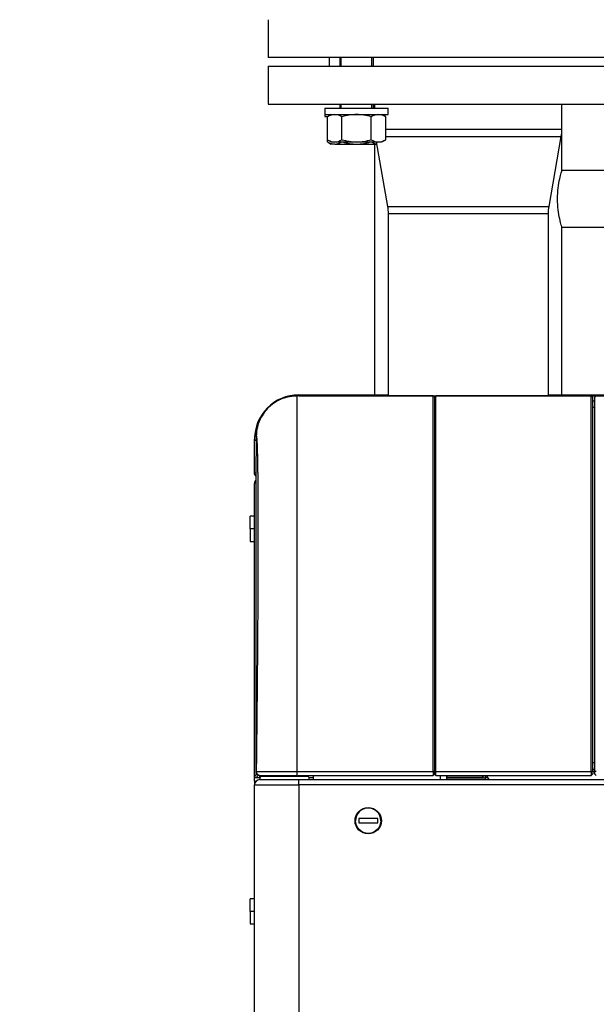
# Model space of a CAD drawing. Header units: millimetres. Extents: x 226 to 1023, y 71 to 732.
# Tile 52 of 110: x 387 to 414, y 582 to 629. Entities that reach past the tile are written whole.
import ezdxf

# ---------------------------------------------------------------- set-up
doc = ezdxf.new("R2010")
doc.units = ezdxf.units.MM
doc.layers.add('1', color=7, linetype='CONTINUOUS', true_color=0xffffff)
doc.layers.add('TOP', color=7, linetype='CONTINUOUS', true_color=0xffffff)
doc.styles.add('iso-1', font='isocp.shx')
doc.dimstyles.get("Standard").update_dxf_attribs({"dimtxt": 0.18, "dimasz": 0.18, "dimexe": 0.18, "dimexo": 0.0625, "dimgap": 0.09, "dimtad": 0, "dimtih": 1, "dimtoh": 1, "dimdec": 4, "dimzin": 0, "dimdsep": 46, "dimtxsty": 'Standard', "dimcen": 0.09, "dimadec": 0, "dimazin": 0, "dimtfac": 1, "dimtdec": 4, "dimtofl": 0, "dimtmove": 0, "dimatfit": 3, "dimfxl": 1, "dimtolj": 1, "dimtzin": 0, "dimarcsym": 0})

# ---------------------------------------------------------------- blocks, each defined once
blk = doc.blocks.new('DimnDraft3D5')
at = {"layer": 'TOP', "color": 2, "linetype": 'Continuous', "transparency": 16777216}
for p, q in [((241.659, 608.564), (241.659, 728.568)), ((474.11, 704.564), (474.11, 728.568)), ((241.659, 726.568), (474.11, 726.568))]:
    blk.add_line(p, q, dxfattribs=at)
for points in [[(241.659, 726.568), (245.159, 727.029), (245.159, 726.107), (241.659, 726.568)], [(474.11, 726.568), (470.61, 726.107), (470.61, 727.029), (474.11, 726.568)]]:
    blk.add_solid(points, dxfattribs=at)
at = {"layer": 'TOP', "color": 2, "linetype": 'Continuous', "transparency": 16777216, "insert": (354.321, 727.139), "char_height": 3.5, "attachment_point": 7, "line_spacing_factor": 0.963855, "style": 'iso-1'}
blk.add_mtext('\\W01.000;\\fisocp.shx,bigfont.shx;2325 ', dxfattribs=at)

msp = doc.modelspace()

# ---------------------------------------------------------------- linework, layer by layer
at = {"layer": '1', "color": 7, "linetype": 'Continuous'}
for p, q in [((398.51, 628.514), (398.51, 626.714)), ((417.51, 626.714), (398.51, 626.714)), ((401.41, 626.714), (401.41, 626.314)), ((401.906, 626.714), (401.906, 626.314)), ((403.506, 626.314), (403.506, 626.714)), ((398.509, 626.314), (398.509, 624.514)), ((398.51, 626.314), (398.509, 626.314)), ((398.51, 626.314), (398.51, 624.514)), ((398.51, 626.314), (417.51, 626.314)), ((398.51, 624.514), (398.509, 624.514)), ((398.51, 624.514), (417.51, 624.514)), ((401.206, 624.314), (401.206, 624.014)), ((401.206, 624.314), (404.206, 624.314)), ((401.906, 624.514), (401.906, 624.314)), ((403.506, 624.314), (403.506, 624.514)), ((403.564, 624.514), (403.564, 624.314)), ((403.565, 624.514), (403.565, 624.314)), ((404.206, 624.014), (404.206, 624.314)), ((412.455, 623.314), (412.455, 624.514)), ((401.206, 624.014), (401.206, 623.914)), ((401.206, 624.014), (404.206, 624.014)), ((401.206, 623.914), (401.333, 623.914)), ((401.506, 624.014), (401.321, 623.907)), ((401.321, 622.821), (401.321, 623.907)), ((401.667, 624.014), (402.706, 624.014)), ((402.014, 622.821), (402.014, 623.907)), ((403.399, 622.821), (403.399, 623.907)), ((404.092, 623.907), (403.906, 624.014)), ((404.092, 622.821), (404.092, 623.907)), ((412.454, 621.359), (412.454, 623.263)), ((401.321, 622.821), (401.506, 622.714)), ((401.321, 622.721), (401.321, 622.821)), ((401.321, 622.721), (401.506, 622.614)), ((401.506, 622.714), (401.667, 622.714)), ((401.667, 622.714), (402.706, 622.714)), ((402.706, 622.714), (403.746, 622.714)), ((403.639, 622.714), (404.175, 619.659)), ((403.746, 622.714), (403.906, 622.714)), ((403.906, 622.714), (404.092, 622.821)), ((411.845, 619.659), (412.425, 622.969)), ((401.667, 622.614), (401.506, 622.614)), ((401.667, 622.614), (402.706, 622.614)), ((402.706, 622.614), (403.657, 622.614)), ((403.564, 622.614), (403.564, 610.714)), ((418.146, 621.359), (412.454, 621.359)), ((404.205, 619.314), (404.205, 610.663)), ((411.815, 610.663), (411.815, 619.314)), ((412.454, 618.669), (418.146, 618.669)), ((412.454, 610.714), (412.454, 618.669)), ((406.339, 610.663), (399.871, 610.663)), ((399.872, 610.663), (399.872, 592.846)), ((399.969, 610.714), (399.959, 610.714)), ((399.969, 610.664), (399.959, 610.664)), ((399.969, 610.714), (399.969, 610.664)), ((399.969, 610.666), (399.969, 610.714)), ((399.969, 610.714), (403.009, 610.714)), ((399.969, 610.663), (399.969, 610.664)), ((399.969, 610.664), (471.949, 610.664)), ((403.009, 610.664), (403.009, 610.714)), ((403.009, 610.714), (404.205, 610.714)), ((406.419, 610.583), (406.339, 610.663)), ((406.339, 610.663), (406.339, 610.663)), ((406.339, 592.846), (406.339, 610.663)), ((406.419, 610.583), (406.419, 610.583)), ((406.419, 592.845), (406.419, 610.583)), ((406.423, 610.61), (406.42, 610.314)), ((413.839, 610.663), (406.474, 610.663)), ((411.815, 610.714), (413.009, 610.714)), ((413.009, 610.714), (423.859, 610.714)), ((413.009, 610.714), (413.009, 610.664)), ((413.919, 610.583), (413.839, 610.663)), ((413.839, 610.663), (413.839, 610.663)), ((413.839, 592.846), (413.839, 610.663)), ((413.919, 610.583), (413.919, 610.583)), ((413.919, 592.845), (413.919, 610.583)), ((414.089, 610.663), (414.009, 610.583)), ((414.009, 610.583), (414.009, 610.583)), ((414.009, 610.583), (414.009, 592.865)), ((397.942, 608.758), (397.919, 606.849)), ((397.859, 608.564), (397.859, 608.614)), ((397.859, 607.014), (397.859, 608.564)), ((397.859, 607.014), (397.921, 607.014)), ((397.919, 606.849), (397.919, 606.847)), ((397.919, 606.849), (397.919, 592.867)), ((397.859, 592.561), (397.859, 606.514)), ((397.859, 604.964), (397.659, 604.964)), ((397.659, 604.364), (397.659, 604.964)), ((397.659, 604.364), (397.659, 603.764)), ((397.659, 603.764), (397.859, 603.764)), ((406.339, 592.846), (406.339, 592.664)), ((406.419, 592.845), (406.419, 592.744)), ((413.839, 592.846), (413.839, 592.664)), ((413.919, 592.964), (414.009, 592.964)), ((413.919, 592.869), (414.009, 592.869)), ((413.919, 592.845), (413.919, 592.744)), ((414.009, 592.865), (414.009, 592.744)), ((397.859, 592.384), (397.859, 592.561)), ((397.859, 592.561), (398.109, 592.561)), ((397.859, 592.384), (397.859, 592.214)), ((397.859, 592.384), (397.926, 592.384)), ((398.099, 592.664), (398.122, 592.664)), ((398.109, 592.464), (399.959, 592.464)), ((400.359, 592.623), (398.202, 592.623)), ((398.202, 592.623), (400.359, 592.623)), ((398.259, 592.623), (398.259, 592.623)), ((399.871, 592.664), (406.339, 592.664)), ((399.959, 592.464), (399.969, 592.464)), ((399.969, 592.464), (471.949, 592.464)), ((400.45, 592.564), (400.668, 592.564)), ((400.459, 592.464), (400.459, 592.523)), ((400.668, 592.464), (400.668, 592.664)), ((406.419, 592.744), (406.339, 592.664)), ((406.422, 592.714), (406.472, 592.664)), ((406.472, 592.664), (413.839, 592.664)), ((406.694, 592.464), (406.689, 592.664)), ((406.993, 592.464), (406.988, 592.664)), ((406.994, 592.664), (406.996, 592.578)), ((406.996, 592.578), (406.996, 592.547)), ((406.996, 592.578), (408.719, 592.578)), ((406.996, 592.547), (408.819, 592.547)), ((406.997, 592.464), (406.996, 592.547)), ((408.666, 592.664), (408.719, 592.578)), ((408.719, 592.578), (408.719, 592.664)), ((408.819, 592.664), (408.819, 592.547)), ((408.819, 592.564), (408.942, 592.564)), ((408.819, 592.547), (408.819, 592.464)), ((409.002, 592.475), (408.876, 592.664)), ((409.002, 592.475), (414.193, 592.475)), ((413.919, 592.744), (413.839, 592.664)), ((414.009, 592.744), (414.089, 592.664)), ((414.069, 592.475), (414.069, 592.464)), ((397.859, 475.414), (397.859, 592.214)), ((403.709, 590.614), (402.809, 590.614)), ((402.809, 590.614), (402.809, 590.414)), ((403.709, 590.414), (403.709, 590.614)), ((402.809, 590.414), (403.709, 590.414)), ((397.859, 586.814), (397.659, 586.814)), ((397.659, 586.214), (397.659, 586.814)), ((397.659, 586.214), (397.659, 585.614)), ((397.659, 585.614), (397.859, 585.614))]:
    msp.add_line(p, q, dxfattribs=at)
at = {"layer": '1', "color": 252, "linetype": 'Continuous'}
for p, q in [((401.981, 626.314), (401.981, 626.714)), ((403.431, 626.314), (403.431, 626.714)), ((401.981, 624.314), (401.981, 624.514)), ((403.431, 624.314), (403.431, 624.514)), ((404.092, 623.314), (412.455, 623.314)), ((404.092, 622.969), (412.425, 622.969)), ((404.175, 619.659), (411.845, 619.659)), ((404.205, 619.314), (411.815, 619.314)), ((399.871, 610.663), (399.871, 610.663)), ((406.339, 610.663), (399.871, 610.663)), ((399.959, 610.714), (399.959, 610.664)), ((399.959, 610.664), (399.959, 610.663)), ((406.419, 610.583), (406.339, 610.663)), ((413.839, 610.663), (406.474, 610.663)), ((413.919, 610.583), (413.839, 610.663)), ((414.009, 610.583), (414.089, 610.663)), ((406.421, 610.414), (406.419, 610.414)), ((414.009, 610.124), (413.919, 610.124)), ((414.01, 610.414), (413.92, 610.414)), ((397.942, 608.758), (397.919, 606.849)), ((397.942, 608.758), (397.942, 608.758)), ((397.859, 608.614), (397.86, 608.614)), ((397.859, 608.564), (397.94, 608.564)), ((397.919, 606.849), (397.919, 606.849)), ((397.859, 604.364), (397.659, 604.364)), ((413.919, 593.269), (414.009, 593.269)), ((397.919, 592.846), (397.942, 592.846)), ((399.871, 592.846), (406.339, 592.846)), ((406.419, 592.845), (406.339, 592.846)), ((406.474, 592.846), (413.839, 592.846)), ((413.919, 592.845), (413.839, 592.846)), ((414.009, 592.865), (414.089, 592.866)), ((398.109, 592.561), (398.109, 592.664)), ((398.109, 592.561), (398.109, 592.464)), ((398.202, 592.664), (398.202, 592.623)), ((399.959, 592.214), (399.959, 592.464)), ((400.359, 592.623), (400.359, 592.664)), ((397.859, 592.214), (399.959, 592.214)), ((399.959, 592.214), (399.969, 592.214)), ((399.959, 592.214), (399.959, 475.414)), ((471.949, 592.214), (399.969, 592.214)), ((397.859, 586.214), (397.659, 586.214))]:
    msp.add_line(p, q, dxfattribs=at)
at = {"layer": '1', "color": 7, "linetype": 'Continuous'}
msp.add_circle((403.259, 590.514), 0.625, dxfattribs=at)
for centre, radius, start, end in [((410.455, 623.314), 2, 350.0605, 0), ((399.959, 608.614), 2.1, 90, 180), ((399.959, 608.564), 2.1, 90, 91.8745), ((399.959, 608.564), 2.1, 142.8933, 180), ((398.119, 606.847), 0.2, 179.2929, 180), ((398.109, 606.514), 0.25, 139.5226, 180), ((398.109, 592.214), 0.25, 90, 180), ((398.202, 592.523), 0.1, 90, 157.6242), ((400.359, 592.523), 0.1, 0, 90), ((403.259, 590.514), 0.6, 0, 180)]:
    msp.add_arc(centre, radius, start, end, dxfattribs=at)
at = {"layer": '1', "color": 7, "linetype": 'Continuous', "extrusion": (0, 0, -1)}
for centre, radius, start, end in [((-402.205, 619.314), 2, 170.0605, 180), ((-413.815, 619.314), 2, 0, 9.9395), ((-398.109, 607.014), 0.25, 319.5043, 360), ((-403.259, 590.514), 0.6, 180, 0)]:
    msp.add_arc(centre, radius, start, end, dxfattribs=at)
at = {"layer": '1', "color": 7, "linetype": 'Continuous'}
for centre, major_axis, start_param, end_param in [((398.109, 606.514), (0.25, 0), 2.435128, 3.141593), ((398.109, 592.561), (-0.25, 0), 5.257111, 6.283185), ((398.109, 592.561), (-0.15, 0), 4.873983, 6.283185), ((398.202, 592.694), (0.1, 0), 3.570865, 4.712389), ((400.359, 592.694), (0.1, 0), 4.712389, 5.853887)]:
    msp.add_ellipse(centre, major_axis=major_axis, ratio=0.707107, start_param=start_param, end_param=end_param, dxfattribs=at)
for points, degree in [([(401.667, 624.014), (401.55, 624.014), (401.434, 623.972), (401.321, 623.907)], 3), ([(402.014, 623.907), (401.9, 623.972), (401.785, 624.014), (401.667, 624.014)], 3), ([(402.706, 624.014), (402.472, 624.014), (402.238, 623.972), (402.014, 623.907)], 3), ([(403.399, 623.907), (403.174, 623.972), (402.941, 624.014), (402.706, 624.014)], 3), ([(403.746, 624.014), (403.628, 624.014), (403.512, 623.972), (403.399, 623.907)], 3), ([(404.092, 623.907), (403.979, 623.972), (403.864, 624.014), (403.746, 624.014)], 3), ([(401.321, 622.821), (401.434, 622.756), (401.549, 622.714), (401.667, 622.714)], 3), ([(401.321, 622.721), (401.434, 622.656), (401.549, 622.614), (401.667, 622.614)], 3), ([(401.667, 622.714), (401.785, 622.714), (401.901, 622.756), (402.014, 622.821)], 3), ([(401.667, 622.614), (401.78, 622.614), (401.892, 622.653), (402.001, 622.714)], 3), ([(402.014, 622.821), (402.238, 622.757), (402.472, 622.714), (402.706, 622.714)], 3), ([(402.04, 622.714), (402.257, 622.653), (402.481, 622.614), (402.706, 622.614)], 3), ([(402.706, 622.714), (402.941, 622.714), (403.174, 622.756), (403.399, 622.821)], 3), ([(402.706, 622.614), (402.932, 622.614), (403.157, 622.653), (403.373, 622.714)], 3), ([(403.399, 622.821), (403.513, 622.756), (403.628, 622.714), (403.746, 622.714)], 3), ([(403.412, 622.714), (403.492, 622.669), (403.573, 622.636), (403.655, 622.622)], 3), ([(403.746, 622.714), (403.863, 622.714), (403.979, 622.756), (404.092, 622.821)], 3), ([(406.474, 610.663), (406.423, 610.613)], 1), ([(406.419, 610.264), (406.419, 610.281), (406.419, 610.298), (406.42, 610.314)], 3), ([(414.009, 610.124), (413.964, 610.124), (413.919, 610.124)], 2), ([(406.419, 609.606), (406.419, 609.616), (406.419, 609.626), (406.419, 609.636)], 3), ([(406.419, 607.462), (406.419, 607.608), (406.419, 607.749), (406.419, 607.884)], 3), ([(398.122, 592.664), (398.123, 592.664), (398.137, 592.664), (398.192, 592.664), (398.281, 592.664), (398.402, 592.664), (398.552, 592.664), (398.729, 592.664), (398.929, 592.664), (399.148, 592.664), (399.382, 592.664), (399.625, 592.664), (399.788, 592.664), (399.871, 592.664)], 3), ([(406.419, 592.714), (406.436, 592.697), (406.452, 592.681), (406.469, 592.664)], 3)]:
    msp.add_open_spline(points, degree=degree, dxfattribs=at)
for points, knots in [([(412.454, 618.669), (412.454, 618.669), (412.406, 618.815), (412.297, 619.311), (412.246, 619.659), (412.246, 620.368), (412.297, 620.718), (412.405, 621.211), (412.454, 621.359), (412.454, 621.359)], [0, 0, 0, 0, 0.249814, 0.249814, 0.499876, 0.499876, 0.749938, 0.749938, 1, 1, 1, 1]), ([(399.871, 610.663), (399.849, 610.663), (399.798, 610.662), (399.72, 610.658), (399.636, 610.649), (399.552, 610.637), (399.469, 610.621), (399.388, 610.602), (399.308, 610.58), (399.229, 610.554), (399.15, 610.524), (399.073, 610.491), (398.997, 610.454), (398.922, 610.414), (398.849, 610.371), (398.779, 610.325), (398.711, 610.276), (398.646, 610.224), (398.582, 610.17), (398.521, 610.113), (398.463, 610.053), (398.406, 609.99), (398.352, 609.924), (398.302, 609.856), (398.254, 609.787), (398.21, 609.716), (398.169, 609.643), (398.132, 609.569), (398.097, 609.493), (398.066, 609.415), (398.038, 609.335), (398.013, 609.254), (397.992, 609.172), (397.975, 609.089), (397.961, 609.007), (397.951, 608.924), (397.945, 608.841), (397.943, 608.786), (397.942, 608.758)], [0, 0, 0, 0, 0.022062, 0.050235, 0.078412, 0.106585, 0.134755, 0.16242, 0.190087, 0.217754, 0.245422, 0.273593, 0.301764, 0.329935, 0.358106, 0.386276, 0.413944, 0.441612, 0.46928, 0.496947, 0.525118, 0.553289, 0.58146, 0.60963, 0.637801, 0.665468, 0.693136, 0.720804, 0.748472, 0.776643, 0.804814, 0.832983, 0.861152, 0.889322, 0.916992, 0.944665, 0.972337, 1, 1, 1, 1]), ([(399.871, 610.663), (399.802, 610.661), (399.662, 610.657), (399.452, 610.621), (399.245, 610.563), (399.043, 610.481), (398.852, 610.377), (398.675, 610.252), (398.491, 610.09), (398.299, 609.868), (398.116, 609.562), (397.975, 609.183), (397.954, 608.903), (397.942, 608.758)], [0, 0, 0, 0, 0.069164, 0.13985, 0.211638, 0.28407, 0.356658, 0.428909, 0.500342, 0.601188, 0.720658, 0.855338, 1, 1, 1, 1]), ([(406.423, 592.845), (406.423, 593.115), (406.423, 593.653), (406.423, 594.46), (406.423, 595.267), (406.423, 596.341), (406.423, 597.669), (406.422, 599.224), (406.422, 600.724), (406.422, 602.157), (406.422, 603.51), (406.422, 604.773), (406.422, 605.935), (406.422, 606.986), (406.422, 607.917), (406.422, 608.721), (406.422, 609.392), (406.423, 609.922), (406.423, 610.244), (406.423, 610.428), (406.423, 610.517), (406.423, 610.571), (406.423, 610.602), (406.423, 610.609), (406.423, 610.613)], [0, 0, 0, 0, 0.029039, 0.058079, 0.087374, 0.116669, 0.175564, 0.234601, 0.293583, 0.352569, 0.411501, 0.470522, 0.529465, 0.588486, 0.647418, 0.706405, 0.765386, 0.824424, 0.883318, 0.912615, 0.941912, 0.961274, 0.980637, 1, 1, 1, 1]), ([(406.474, 592.846), (406.474, 593.025), (406.474, 593.563), (406.474, 594.642), (406.473, 596.082), (406.473, 597.681), (406.473, 599.243), (406.473, 600.746), (406.473, 602.184), (406.473, 603.539), (406.473, 604.808), (406.473, 605.971), (406.473, 607.027), (406.473, 607.959), (406.473, 608.766), (406.473, 609.438), (406.473, 609.971), (406.473, 610.358), (406.474, 610.57), (406.474, 610.647), (406.474, 610.661), (406.474, 610.663)], [0, 0, 0, 0, 0.019608, 0.058824, 0.117647, 0.176471, 0.235294, 0.294118, 0.352941, 0.411765, 0.470588, 0.529412, 0.588235, 0.647059, 0.705882, 0.764706, 0.823529, 0.882353, 0.941176, 0.980392, 1, 1, 1, 1]), ([(406.419, 610.192), (406.419, 610.201), (406.419, 610.243), (406.419, 610.263), (406.419, 610.264)], [0, 0, 0, 0, 0.187773, 1, 1, 1, 1]), ([(406.419, 608.322), (406.419, 608.441), (406.419, 608.655), (406.419, 608.85), (406.419, 608.936)], [0, 0, 0, 0, 0.533624, 1, 1, 1, 1]), ([(406.419, 602.759), (406.419, 603.171), (406.419, 603.984), (406.419, 605.115), (406.419, 605.811), (406.419, 606.137)], [0, 0, 0, 0, 0.328068, 0.668791, 1, 1, 1, 1]), ([(406.419, 597.418), (406.419, 597.799), (406.419, 598.456), (406.419, 599.099), (406.419, 599.37)], [0, 0, 0, 0, 0.573631, 1, 1, 1, 1]), ([(406.419, 592.714), (406.419, 593.132), (406.419, 594.072), (406.419, 595.094), (406.419, 595.695), (406.419, 595.781)], [0, 0, 0, 0, 0.407019, 0.914489, 1, 1, 1, 1]), ([(397.919, 592.862), (397.919, 592.857), (397.919, 592.846), (397.92, 592.831), (397.921, 592.818), (397.923, 592.808), (397.925, 592.799), (397.928, 592.791), (397.932, 592.779), (397.94, 592.762), (397.951, 592.743), (397.965, 592.726), (397.981, 592.71), (397.998, 592.696), (398.016, 592.685), (398.034, 592.677), (398.049, 592.671), (398.063, 592.668), (398.077, 592.665), (398.086, 592.665), (398.091, 592.664)], [0, 0, 0, 0, 0.058992, 0.114001, 0.162513, 0.194461, 0.223629, 0.252211, 0.280724, 0.356375, 0.431203, 0.50511, 0.579742, 0.655212, 0.731203, 0.790435, 0.854851, 0.900674, 0.948877, 1, 1, 1, 1]), ([(397.919, 592.846), (397.919, 592.799), (397.938, 592.751), (398.004, 592.684), (398.052, 592.664), (398.099, 592.664)], [0, 0, 0, 0, 0.5, 0.5, 1, 1, 1, 1]), ([(406.422, 592.714), (406.422, 592.715), (406.422, 592.717), (406.423, 592.731), (406.423, 592.752), (406.423, 592.779), (406.423, 592.811), (406.423, 592.834), (406.423, 592.845)], [0, 0, 0, 0, 0.166794, 0.333514, 0.500275, 0.667115, 0.833504, 1, 1, 1, 1]), ([(406.472, 592.664), (406.472, 592.664), (406.472, 592.665), (406.472, 592.67), (406.473, 592.687), (406.473, 592.716), (406.474, 592.754), (406.474, 592.794), (406.474, 592.825), (406.474, 592.841), (406.474, 592.846)], [0, 0, 0, 0, 0.055556, 0.166667, 0.333333, 0.5, 0.666667, 0.833333, 0.944444, 1, 1, 1, 1]), ([(398.119, 592.664), (398.119, 592.664), (398.12, 592.664), (398.125, 592.664), (398.133, 592.664), (398.143, 592.664), (398.155, 592.664), (398.169, 592.664), (398.183, 592.664), (398.199, 592.664), (398.217, 592.664), (398.235, 592.664), (398.255, 592.664), (398.276, 592.664), (398.295, 592.664), (398.315, 592.664), (398.334, 592.664), (398.351, 592.664), (398.368, 592.664), (398.383, 592.664), (398.397, 592.664), (398.41, 592.664), (398.421, 592.664), (398.436, 592.664), (398.456, 592.664), (398.484, 592.664), (398.516, 592.664), (398.553, 592.664), (398.588, 592.664), (398.621, 592.664), (398.651, 592.664), (398.683, 592.664), (398.716, 592.664), (398.751, 592.664), (398.789, 592.664), (398.829, 592.664), (398.871, 592.664), (398.917, 592.664), (398.966, 592.664), (399.018, 592.664), (399.073, 592.664), (399.129, 592.664), (399.19, 592.664), (399.254, 592.664), (399.321, 592.664), (399.388, 592.664), (399.455, 592.665), (399.522, 592.665), (399.59, 592.665), (399.661, 592.665), (399.735, 592.665), (399.805, 592.665), (399.851, 592.665), (399.871, 592.665)], [0, 0, 0, 0, 0.027711, 0.054422, 0.080124, 0.104812, 0.128486, 0.150748, 0.172032, 0.192337, 0.211661, 0.232429, 0.251929, 0.27016, 0.28712, 0.302808, 0.317225, 0.330369, 0.342241, 0.352874, 0.362225, 0.370293, 0.377289, 0.384349, 0.398892, 0.414332, 0.43388, 0.4547, 0.47679, 0.491509, 0.506744, 0.522493, 0.538758, 0.55558, 0.573476, 0.591476, 0.610569, 0.630757, 0.652039, 0.674417, 0.69662, 0.719807, 0.743981, 0.769141, 0.795289, 0.822427, 0.846475, 0.871252, 0.896761, 0.923003, 0.949979, 0.977686, 1, 1, 1, 1]), ([(399.969, 592.214), (399.969, 592.28), (399.969, 592.345), (399.969, 592.437), (399.969, 592.464), (399.969, 592.464)], [0, 0, 0, 0, 0.500519, 0.500519, 1, 1, 1, 1]), ([(406.422, 592.714), (406.421, 592.714), (406.421, 592.714), (406.42, 592.714), (406.419, 592.714), (406.419, 592.714)], [0, 0, 0, 0, 0.331195, 0.664525, 1, 1, 1, 1]), ([(406.472, 592.664), (406.472, 592.664), (406.471, 592.664), (406.471, 592.664), (406.471, 592.664), (406.471, 592.664), (406.47, 592.664), (406.47, 592.664), (406.47, 592.664), (406.469, 592.664), (406.469, 592.664), (406.469, 592.664)], [0, 0, 0, 0, 0.110477, 0.221193, 0.332146, 0.443337, 0.554765, 0.666433, 0.77834, 0.890486, 1, 1, 1, 1])]:
    msp.add_open_spline(points, degree=3, knots=knots, dxfattribs=at)
at = {"layer": '1', "color": 252, "linetype": 'Continuous'}
for points in [[(406.423, 610.613), (406.44, 610.63), (406.457, 610.646), (406.474, 610.663)], [(397.942, 608.758), (397.944, 608.758), (397.948, 608.755), (397.953, 608.739), (397.958, 608.711), (397.962, 608.672), (397.967, 608.622), (397.971, 608.561), (397.975, 608.488), (397.98, 608.405), (397.983, 608.31), (397.987, 608.205), (397.991, 608.088), (397.994, 607.961), (397.997, 607.822), (398.001, 607.674), (398.003, 607.514), (398.006, 607.344), (398.009, 607.164), (398.011, 606.974), (398.013, 606.773), (398.015, 606.563), (398.017, 606.343), (398.018, 606.113), (398.02, 605.874), (398.021, 605.625), (398.022, 605.368), (398.023, 605.101), (398.023, 604.826), (398.024, 604.542), (398.024, 604.25), (398.024, 603.95), (398.024, 603.642), (398.023, 603.326), (398.023, 603.003), (398.022, 602.672), (398.021, 602.335), (398.02, 601.991), (398.018, 601.64), (398.017, 601.284), (398.015, 600.921), (398.013, 600.552), (398.011, 600.179), (398.008, 599.8), (398.006, 599.416), (398.003, 599.027), (398, 598.634), (397.997, 598.238), (397.994, 597.837), (397.991, 597.433), (397.987, 597.026), (397.983, 596.616), (397.979, 596.203), (397.975, 595.788), (397.971, 595.371), (397.967, 594.953), (397.962, 594.533), (397.957, 594.112), (397.952, 593.691), (397.947, 593.269), (397.944, 592.987), (397.942, 592.846)], [(397.919, 592.867), (397.919, 592.857), (397.919, 592.846), (397.919, 592.846)], [(406.423, 592.845), (406.44, 592.846), (406.457, 592.846), (406.474, 592.846)]]:
    msp.add_open_spline(points, degree=3, dxfattribs=at)
msp.add_rational_spline([(397.942, 592.846), (397.941, 592.741), (398.014, 592.666), (398.119, 592.664)], [1.17458439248, 0.944378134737, 0.941833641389, 1.16695091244], degree=3, dxfattribs=at)
for points, knots in [([(397.942, 592.846), (397.945, 592.846), (397.95, 592.846), (397.978, 592.846), (398.015, 592.846), (398.054, 592.846), (398.13, 592.846), (398.268, 592.846), (398.512, 592.846), (398.805, 592.846), (399.143, 592.846), (399.504, 592.846), (399.75, 592.846), (399.871, 592.846)], [0, 0, 0, 0, 0.064579, 0.122677, 0.173358, 0.215902, 0.249787, 0.379718, 0.500109, 0.626824, 0.754044, 0.87921, 1, 1, 1, 1]), ([(399.871, 592.846), (399.871, 592.799), (399.871, 592.751), (399.871, 592.684), (399.871, 592.664), (399.871, 592.664)], [0, 0, 0, 0, 0.500796, 0.500796, 1, 1, 1, 1])]:
    msp.add_open_spline(points, degree=3, knots=knots, dxfattribs=at)

# ---------------------------------------------------------------- dimensions: what is measured, and where the dimension line sits
at = {"layer": 'TOP', "color": 2, "linetype": 'Continuous', "lineweight": -3}
dim = msp.add_linear_dim(base=(474.11, 726.568), p1=(241.659, 608.564), p2=(474.11, 704.564), text='\\C2;2325', dimstyle='Standard', override={"dimtxt": 3.5, "dimasz": 3.5, "dimexe": 2, "dimexo": 0, "dimgap": 1.75, "dimtad": 1, "dimtih": 0, "dimdec": 0, "dimzin": 8, "dimtxsty": 'iso-1', "dimsah": 1, "dimclrd": 2, "dimclre": 2, "dimclrt": 2, "dimtm": -0.003937, "dimtdec": 2, "dimtofl": 1, "dimtmove": 0}, dxfattribs=at)
dim.commit()
dim.dimension.update_dxf_attribs({"geometry": 'DimnDraft3D5', "text_midpoint": (357.884, 726.568), "dimtype": 160})

doc.saveas('drawing.dxf')
